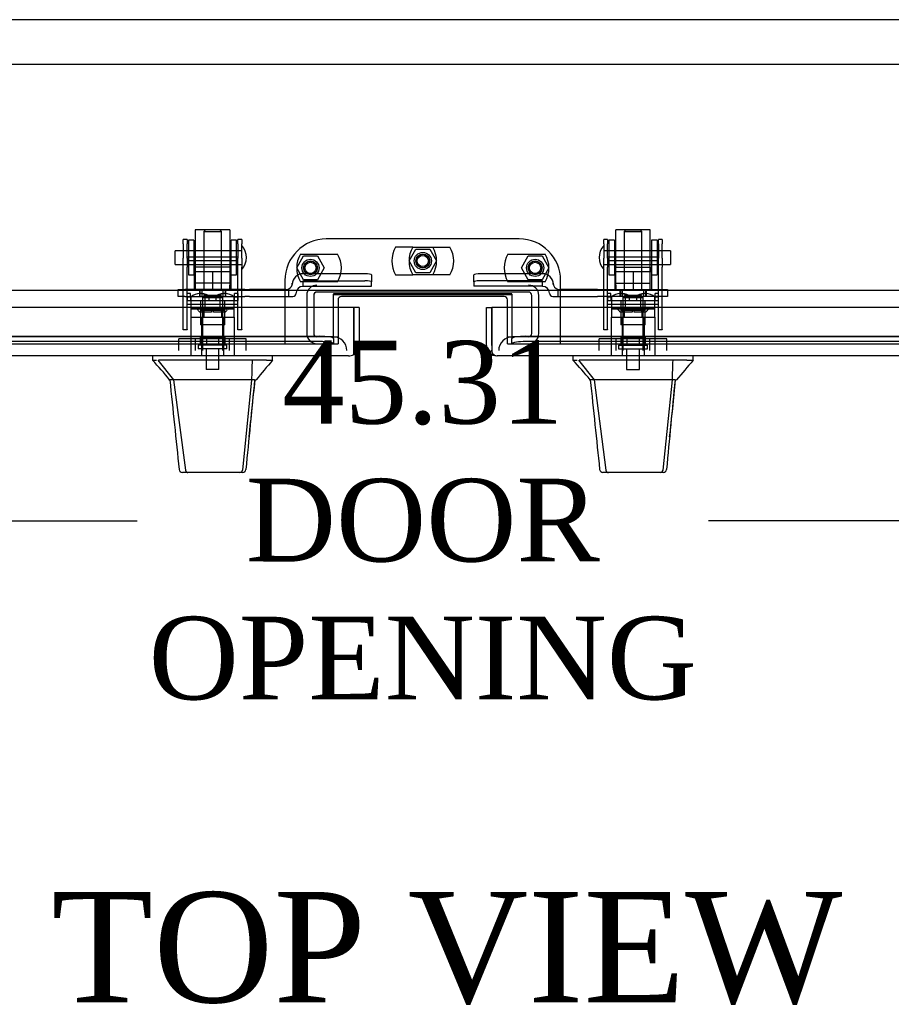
# Model space of a CAD drawing. Header units: inches. Extents: x 27 to 385, y 15 to 256.
# Tile 14 of 28: x 120 to 136, y 210 to 227. Entities that reach past the tile are written whole.
import ezdxf
from ezdxf.enums import TextEntityAlignment as Align
from ezdxf.lldxf.tags import DXFTag

# ---------------------------------------------------------------- set-up
doc = ezdxf.new("R2010")
doc.units = ezdxf.units.IN
doc.header["$MEASUREMENT"] = 0
for name, color, linetype in [('COM52909', 7, 'Continuous'), ('COM70096', 7, 'Continuous'), ('COM70108-5', 7, 'Continuous'), ('COM70219', 7, 'Continuous'), ('COM70738-1', 7, 'Continuous'), ('COM70838', 7, 'Continuous'), ('COM70839-2', 7, 'Continuous'), ('COM71153-1', 7, 'Continuous'), ('COM71154-1', 7, 'Continuous'), ('COM71156-5', 7, 'Continuous'), ('Default', 7, 'Continuous'), ('GSK86006', 7, 'Continuous'), ('HAN13064', 7, 'Continuous'), ('HAN13064_NUT', 7, 'Continuous'), ('HAN13064_SCREW', 7, 'Continuous'), ('HAN_NUT', 7, 'Continuous'), ('NTS16540', 7, 'Continuous'), ('NTS18147', 7, 'Continuous'), ('ROL87452', 7, 'Continuous'), ('RVT17786', 7, 'Continuous'), ('RVT19000', 7, 'Continuous'), ('SCC180005', 7, 'Continuous'), ('SPC87322', 7, 'Continuous'), ('STD26265', 7, 'Continuous'), ('WAF25376', 7, 'Continuous'), ('WAM30038', 7, 'Continuous')]:
    doc.layers.add(name, color=color, linetype=linetype)
doc.styles.add('SEACAD_Times_New_Roman', font='times.ttf')
tags = doc.linetypes.add('HIDDEN2', pattern=[0.1875, 0.125, -0.0625]).pattern_tags.tags
tags[6:7] = [DXFTag(74, 4), DXFTag(75, 0), DXFTag(340, '0'), DXFTag(46, 0.0), DXFTag(50, 0.0), DXFTag(44, 0.0), DXFTag(45, 0.0)]
tags[4:5] = [DXFTag(74, 4), DXFTag(75, 0), DXFTag(340, '0'), DXFTag(46, 0.0), DXFTag(50, 0.0), DXFTag(44, 0.0), DXFTag(45, 0.0)]
doc.dimstyles.new('HAMMOND_(STH_-_300x200)', dxfattribs={"dimtxt": 1.5, "dimasz": 1.875, "dimexe": 0.75, "dimexo": 0.75, "dimgap": 0.375, "dimtad": 0, "dimtih": 1, "dimtoh": 1, "dimzin": 0, "dimdsep": 46, "dimtxsty": 'SEACAD_Times_New_Roman', "dimblk1": '_SE_FILLED', "dimblk2": '_SE_FILLED', "dimsah": 1, "dimcen": 0.75, "dimadec": 0, "dimazin": 0, "dimtfac": 0.8, "dimtofl": 0, "dimtmove": 0, "dimatfit": 3, "dimfxl": 0, "dimtolj": 1, "dimtzin": 0, "dimarcsym": 0})

# ---------------------------------------------------------------- blocks, each defined once
blk = doc.blocks.new('SE')
at = {"layer": 'COM52909', "color": 7, "linetype": 'HIDDEN2'}
for p, q in [((120.728, 210.811), (81.728, 210.811)), ((120.728, 209.998), (81.728, 209.998))]:
    blk.add_line(p, q, dxfattribs=at)
at = {"layer": 'COM70096', "color": 7, "linetype": 'HIDDEN2'}
for p, q in [((102.978, 206.835), (99.478, 206.835)), ((98.728, 206.085), (98.728, 204.936)), ((103.728, 204.936), (103.728, 206.085)), ((99.691, 205.591), (99.691, 204.936)), ((102.765, 204.936), (102.765, 205.591)), ((98.728, 204.936), (99.691, 204.936)), ((102.765, 204.936), (103.728, 204.936))]:
    blk.add_line(p, q, dxfattribs=at)
at = {"layer": 'COM70096', "color": 7, "linetype": 'Continuous'}
for p, q in [((99.691, 205.733), (99.691, 205.591)), ((102.705, 205.793), (99.751, 205.793)), ((102.765, 205.591), (102.765, 205.733))]:
    blk.add_line(p, q, dxfattribs=at)
at = {"layer": 'COM70096', "color": 7, "linetype": 'HIDDEN2'}
for centre in [(101.228, 206.436), (99.191, 206.311), (103.265, 206.311)]:
    blk.add_circle(centre, 0.156, dxfattribs=at)
for centre, start, end in [((99.478, 206.085), 90, 180), ((102.978, 206.085), 0, 90)]:
    blk.add_arc(centre, 0.75, start, end, dxfattribs=at)
at = {"layer": 'COM70096', "color": 7, "linetype": 'Continuous'}
for centre, start, end in [((99.751, 205.733), 90, 180), ((102.705, 205.733), 0, 90)]:
    blk.add_arc(centre, 0.06, start, end, dxfattribs=at)
at = {"layer": 'COM70108-5', "color": 7, "linetype": 'Continuous'}
for p, q in [((125.165, 205.903), (77.292, 205.903)), ((99.611, 205.591), (99.611, 205.835)), ((99.611, 205.835), (102.845, 205.835)), ((102.845, 205.835), (102.845, 205.591))]:
    blk.add_line(p, q, dxfattribs=at)
at = {"layer": 'COM70108-5', "color": 7, "linetype": 'HIDDEN2'}
for p, q in [((99.611, 205.077), (99.611, 205.591)), ((102.845, 205.591), (102.845, 205.077)), ((99.361, 205.07), (78.822, 205.07)), ((99.361, 204.977), (78.822, 204.977)), ((99.611, 205.03), (99.611, 205.077)), ((99.611, 205.03), (99.611, 205.03)), ((99.611, 205.03), (99.611, 204.934)), ((102.845, 205.077), (102.845, 205.03)), ((102.845, 204.934), (102.845, 205.03)), ((102.846, 205.03), (102.846, 205.03)), ((123.635, 205.07), (103.095, 205.07)), ((123.635, 204.977), (103.095, 204.977)), ((78.572, 204.934), (99.611, 204.934)), ((99.611, 204.934), (99.611, 204.936)), ((99.611, 204.934), (99.611, 204.934)), ((102.846, 204.936), (102.845, 204.934)), ((102.845, 204.934), (102.845, 204.934)), ((102.845, 204.934), (123.885, 204.934))]:
    blk.add_line(p, q, dxfattribs=at)
for centre, major_axis, start_param, end_param in [((99.361, 205.027), (0.25, 0), 0.071104, 1.570796), ((99.361, 204.933), (0.25, 0), 0.071104, 1.570796), ((103.095, 205.027), (-0.25, 0), 4.712389, 6.212082), ((103.095, 204.933), (-0.25, 0), 4.712389, 6.212082)]:
    blk.add_ellipse(centre, major_axis=major_axis, ratio=0.173648, start_param=start_param, end_param=end_param, dxfattribs=at)
at = {"layer": 'COM70219', "color": 7, "linetype": 'HIDDEN2'}
for p, q in [((99.352, 205.061), (78.792, 205.061)), ((99.602, 205.061), (99.352, 205.061)), ((103.104, 205.061), (102.854, 205.061)), ((123.664, 205.061), (103.104, 205.061))]:
    blk.add_line(p, q, dxfattribs=at)
for centre, start, end in [((99.602, 204.811), 0, 90), ((102.854, 204.811), 90, 180)]:
    blk.add_arc(centre, 0.25, start, end, dxfattribs=at)
at = {"layer": 'COM70738-1', "color": 7, "linetype": 'HIDDEN2'}
for p, q in [((103.147, 205.873), (99.309, 205.873)), ((99.124, 205.813), (99.124, 205.121)), ((99.249, 205.813), (99.249, 205.121)), ((103.207, 205.121), (103.207, 205.813)), ((103.332, 205.121), (103.332, 205.813)), ((99.602, 205.061), (99.691, 205.061)), ((102.765, 205.061), (102.854, 205.061))]:
    blk.add_line(p, q, dxfattribs=at)
for centre, radius, start, end in [((99.309, 205.813), 0.185, 90, 180), ((99.309, 205.813), 0.06, 90, 180), ((103.147, 205.813), 0.185, 0, 90), ((103.147, 205.813), 0.06, 0, 90), ((99.309, 205.121), 0.185, 180, 270), ((99.309, 205.121), 0.06, 180, 270), ((103.147, 205.121), 0.06, 270, 0), ((103.147, 205.121), 0.185, 270, 0)]:
    blk.add_arc(centre, radius, start, end, dxfattribs=at)
at = {"layer": 'COM70838', "color": 7, "linetype": 'HIDDEN2'}
for p, q in [((100.175, 206.205), (99.055, 206.205)), ((103.401, 206.205), (102.281, 206.205)), ((98.862, 206.012), (98.862, 206.035)), ((99.055, 206.078), (100.175, 206.078)), ((99.055, 206.078), (99.055, 205.976)), ((100.3, 206.187), (100.3, 206.06)), ((100.3, 205.978), (100.3, 206.06)), ((102.156, 206.06), (102.156, 206.187)), ((102.156, 206.06), (102.156, 205.978)), ((103.401, 206.078), (102.281, 206.078)), ((103.401, 205.976), (103.401, 206.078)), ((103.594, 206.035), (103.594, 206.012)), ((96.79, 205.793), (96.79, 205.918)), ((96.79, 205.918), (96.915, 205.918)), ((97.397, 205.918), (96.915, 205.918)), ((97.998, 205.918), (97.432, 205.918)), ((97.998, 205.918), (98.086, 205.918)), ((98.745, 205.918), (98.086, 205.918)), ((98.8, 205.793), (98.8, 205.932)), ((98.93, 205.853), (98.93, 205.851)), ((99.055, 205.978), (100.3, 205.978)), ((103.401, 205.978), (102.156, 205.978)), ((103.526, 205.851), (103.526, 205.853)), ((103.684, 205.793), (103.684, 205.921)), ((104.397, 205.918), (103.711, 205.918)), ((104.397, 205.918), (104.486, 205.918)), ((104.486, 205.918), (105.024, 205.918)), ((105.059, 205.918), (105.541, 205.918)), ((105.541, 205.918), (105.666, 205.918)), ((105.666, 205.918), (105.666, 205.793)), ((96.915, 205.793), (96.79, 205.793)), ((96.915, 205.793), (97.998, 205.793)), ((98.086, 205.793), (97.998, 205.793)), ((98.086, 205.793), (98.8, 205.793)), ((98.8, 205.793), (98.87, 205.793)), ((103.586, 205.793), (103.684, 205.793)), ((103.684, 205.793), (104.397, 205.793)), ((104.486, 205.793), (104.397, 205.793)), ((105.541, 205.793), (104.486, 205.793)), ((105.666, 205.793), (105.541, 205.793))]:
    blk.add_line(p, q, dxfattribs=at)
for centre, radius, start, end in [((99.055, 206.012), 0.193, 90, 180), ((103.401, 206.012), 0.193, 0, 90), ((98.745, 206.035), 0.117, 298.0398, 0), ((103.711, 206.035), 0.117, 180, 256.4554), ((98.745, 206.035), 0.117, 270, 298.0398), ((98.87, 205.853), 0.06, 270, 0), ((99.055, 205.851), 0.125, 90, 180), ((103.401, 205.851), 0.125, 0, 90), ((103.586, 205.853), 0.06, 180, 270), ((103.711, 206.035), 0.117, 256.4554, 270)]:
    blk.add_arc(centre, radius, start, end, dxfattribs=at)
for centre, major_axis, start_param, end_param in [((100.175, 206.187), (-0.125, 0), 3.141593, 4.712389), ((102.281, 206.187), (-0.125, 0), 4.712389, 6.283185), ((100.175, 206.06), (0.125, 0), 0, 1.570796), ((102.281, 206.06), (0.125, 0), 1.570796, 3.141593)]:
    blk.add_ellipse(centre, major_axis=major_axis, ratio=0.145455, start_param=start_param, end_param=end_param, dxfattribs=at)
at = {"layer": 'COM70839-2', "color": 7, "linetype": 'HIDDEN2'}
for p, q in [((96.884, 206.749), (96.884, 206.827)), ((96.954, 206.827), (96.884, 206.827)), ((96.884, 206.749), (96.884, 206.49)), ((96.954, 206.827), (96.954, 206.749)), ((96.954, 206.49), (96.954, 206.749)), ((97.876, 206.749), (97.876, 206.827)), ((97.946, 206.827), (97.876, 206.827)), ((97.876, 206.749), (97.876, 206.49)), ((97.946, 206.827), (97.946, 206.749)), ((97.946, 206.49), (97.946, 206.749)), ((104.51, 206.749), (104.51, 206.827)), ((104.58, 206.827), (104.51, 206.827)), ((104.51, 206.749), (104.51, 206.49)), ((104.58, 206.827), (104.58, 206.749)), ((104.58, 206.49), (104.58, 206.749)), ((105.502, 206.749), (105.502, 206.827)), ((105.572, 206.827), (105.502, 206.827)), ((105.502, 206.749), (105.502, 206.49)), ((105.572, 206.827), (105.572, 206.749)), ((105.572, 206.49), (105.572, 206.749)), ((96.884, 206.326), (96.884, 206.49)), ((97.876, 206.507), (96.954, 206.507)), ((96.954, 206.49), (96.954, 206.326)), ((96.954, 206.442), (97.876, 206.442)), ((97.876, 206.326), (97.876, 206.49)), ((97.946, 206.49), (97.946, 206.326)), ((104.51, 206.326), (104.51, 206.49)), ((105.502, 206.507), (104.58, 206.507)), ((104.58, 206.49), (104.58, 206.326)), ((104.58, 206.442), (105.502, 206.442)), ((105.502, 206.326), (105.502, 206.49)), ((105.572, 206.49), (105.572, 206.326)), ((96.884, 205.196), (96.884, 206.326)), ((96.954, 205.196), (96.954, 206.326)), ((97.876, 205.196), (97.876, 206.326)), ((97.946, 205.196), (97.946, 206.326)), ((104.51, 205.196), (104.51, 206.326)), ((104.58, 205.196), (104.58, 206.326)), ((105.502, 205.196), (105.502, 206.326)), ((105.572, 205.196), (105.572, 206.326)), ((97.876, 205.648), (96.954, 205.648)), ((105.502, 205.648), (104.58, 205.648)), ((96.884, 205.187), (96.884, 205.196)), ((96.954, 205.187), (96.884, 205.187)), ((96.954, 205.196), (96.954, 205.187)), ((97.876, 205.187), (97.876, 205.196)), ((97.946, 205.187), (97.876, 205.187)), ((97.946, 205.196), (97.946, 205.187)), ((104.51, 205.187), (104.51, 205.196)), ((104.58, 205.187), (104.51, 205.187)), ((104.58, 205.196), (104.58, 205.187)), ((105.502, 205.187), (105.502, 205.196)), ((105.572, 205.187), (105.502, 205.187)), ((105.572, 205.196), (105.572, 205.187))]:
    blk.add_line(p, q, dxfattribs=at)
at = {"layer": 'COM71153-1', "color": 7, "linetype": 'Continuous'}
for p, q in [((99.977, 205.591), (78.167, 205.591)), ((100.072, 205.591), (99.977, 205.591)), ((99.977, 205.591), (99.977, 204.906)), ((99.977, 204.906), (99.977, 205.591)), ((100.072, 205.591), (100.072, 204.906)), ((99.977, 204.741), (99.977, 204.906)), ((99.977, 204.906), (99.977, 204.741)), ((99.882, 204.716), (78.262, 204.716))]:
    blk.add_line(p, q, dxfattribs=at)
for start, end in [(300, 0), (270, 300)]:
    blk.add_arc((99.882, 204.906), 0.19, start, end, dxfattribs=at)
blk.add_ellipse((99.882, 204.906), major_axis=(0, 0.19), ratio=0.999171, start_param=3.141593, end_param=3.665191, dxfattribs=at)
at = {"layer": 'COM71154-1', "color": 7, "linetype": 'Continuous'}
for p, q in [((102.384, 205.591), (102.479, 205.591)), ((102.384, 204.906), (102.384, 205.591)), ((124.289, 205.591), (102.479, 205.591)), ((102.479, 204.906), (102.479, 205.591)), ((102.479, 205.591), (102.479, 204.906)), ((102.479, 204.815), (102.437, 204.774)), ((102.479, 204.906), (102.479, 204.906)), ((102.479, 204.906), (102.479, 204.815)), ((102.479, 204.906), (102.479, 204.774)), ((124.194, 204.716), (102.574, 204.716)), ((102.574, 204.716), (102.574, 204.716)), ((102.574, 204.716), (102.574, 204.716))]:
    blk.add_line(p, q, dxfattribs=at)
for start, end in [(180, 223.832), (223.832, 269.8491), (269.9427, 270)]:
    blk.add_arc((102.574, 204.906), 0.19, start, end, dxfattribs=at)
blk.add_open_spline([(102.479, 204.774), (102.495, 204.756), (102.511, 204.741), (102.542, 204.721), (102.558, 204.716), (102.574, 204.716)], degree=3, knots=[0, 0, 0, 0, 0.5, 0.5, 1, 1, 1, 1], dxfattribs=at)
at = {"layer": 'COM71156-5', "color": 7, "linetype": 'HIDDEN2'}
for p, q in [((99.611, 205.84), (99.611, 205.835)), ((102.845, 205.84), (99.611, 205.84)), ((102.845, 205.835), (102.845, 205.84)), ((102.845, 205.824), (99.611, 205.824)), ((78.572, 204.936), (98.728, 204.936)), ((103.728, 204.936), (123.884, 204.936))]:
    blk.add_line(p, q, dxfattribs=at)
at = {"layer": 'GSK86006', "color": 7, "linetype": 'HIDDEN2'}
for centre in [(101.228, 206.436), (99.191, 206.311), (103.265, 206.311)]:
    blk.add_circle(centre, 0.125, dxfattribs=at)
at = {"layer": 'HAN13064', "color": 7, "linetype": 'HIDDEN2'}
for p, q in [((97.285, 206.999), (97.255, 206.969)), ((97.255, 206.969), (97.575, 206.969)), ((97.255, 206.969), (97.255, 205.918)), ((97.545, 206.999), (97.285, 206.999)), ((97.575, 206.969), (97.545, 206.999)), ((97.575, 205.918), (97.575, 206.969)), ((104.911, 206.999), (104.881, 206.969)), ((104.881, 206.969), (105.201, 206.969)), ((104.881, 206.969), (104.881, 205.918)), ((104.911, 206.999), (105.171, 206.999)), ((105.201, 206.969), (105.171, 206.999)), ((105.201, 205.918), (105.201, 206.969)), ((97.255, 205.543), (97.255, 205.418)), ((97.255, 205.543), (97.415, 205.543)), ((97.415, 205.543), (97.575, 205.543)), ((97.575, 205.543), (97.575, 205.418)), ((104.881, 205.543), (104.881, 205.418)), ((104.881, 205.543), (105.041, 205.543)), ((105.041, 205.543), (105.201, 205.543)), ((105.201, 205.543), (105.201, 205.418)), ((97.019, 205.418), (97.215, 205.418)), ((97.019, 205.418), (97.019, 204.716)), ((97.215, 205.418), (97.614, 205.418)), ((97.215, 205.418), (97.215, 204.716)), ((97.614, 205.418), (97.81, 205.418)), ((97.614, 205.418), (97.614, 204.716)), ((97.81, 205.418), (97.81, 204.716)), ((104.646, 205.418), (104.842, 205.418)), ((104.646, 205.418), (104.646, 204.716)), ((104.842, 205.418), (105.241, 205.418)), ((104.842, 205.418), (104.842, 204.716)), ((105.241, 205.418), (105.437, 205.418)), ((105.241, 205.418), (105.241, 204.716)), ((105.437, 205.418), (105.437, 204.716))]:
    blk.add_line(p, q, dxfattribs=at)
at = {"layer": 'HAN13064', "color": 7, "linetype": 'Continuous'}
for p, q in [((96.325, 204.716), (96.325, 204.633)), ((96.325, 204.636), (96.4, 204.636)), ((96.424, 204.636), (96.707, 204.281)), ((96.516, 204.636), (96.438, 204.636)), ((98.133, 204.636), (96.516, 204.636)), ((98.313, 204.636), (98.133, 204.636)), ((98.391, 204.636), (98.313, 204.636)), ((98.391, 204.636), (98.505, 204.636)), ((98.505, 204.633), (98.505, 204.716)), ((103.951, 204.716), (103.951, 204.633)), ((103.951, 204.636), (104.027, 204.636)), ((104.05, 204.636), (104.334, 204.281)), ((104.142, 204.636), (104.065, 204.636)), ((105.76, 204.636), (104.142, 204.636)), ((105.94, 204.636), (105.76, 204.636)), ((106.018, 204.636), (105.94, 204.636)), ((106.018, 204.636), (106.131, 204.636)), ((106.131, 204.633), (106.131, 204.716)), ((96.625, 204.281), (96.639, 204.281)), ((96.707, 204.281), (96.639, 204.281)), ((96.753, 204.281), (96.707, 204.281)), ((96.707, 204.281), (96.923, 202.643)), ((96.845, 204.281), (96.753, 204.281)), ((98.122, 204.281), (96.845, 204.281)), ((98.122, 204.281), (97.958, 202.645)), ((98.151, 204.281), (98.122, 204.281)), ((98.167, 204.281), (98.151, 204.281)), ((98.177, 204.281), (98.167, 204.281)), ((98.177, 204.281), (98.205, 204.281)), ((104.251, 204.281), (104.266, 204.281)), ((104.334, 204.281), (104.266, 204.281)), ((104.379, 204.281), (104.334, 204.281)), ((104.334, 204.281), (104.549, 202.643)), ((104.471, 204.281), (104.379, 204.281)), ((105.748, 204.281), (104.471, 204.281)), ((105.748, 204.281), (105.584, 202.645)), ((105.778, 204.281), (105.748, 204.281)), ((105.793, 204.281), (105.778, 204.281)), ((105.803, 204.281), (105.793, 204.281)), ((105.803, 204.281), (105.831, 204.281)), ((96.809, 202.656), (96.809, 202.655)), ((98.02, 202.655), (98.02, 202.657)), ((104.435, 202.656), (104.436, 202.655)), ((105.646, 202.655), (105.647, 202.657)), ((96.969, 202.601), (96.869, 202.601)), ((97.906, 202.601), (96.969, 202.601)), ((97.96, 202.601), (97.906, 202.601)), ((104.595, 202.601), (104.495, 202.601)), ((105.532, 202.601), (104.595, 202.601)), ((105.587, 202.601), (105.532, 202.601))]:
    blk.add_line(p, q, dxfattribs=at)
for centre, radius, start, end in [((92.533, 201.004), 5.251, 38.6173, 43.7666), ((110.62, 194.091), 16.062, 138.9673, 140.6254), ((100.159, 201.004), 5.251, 38.6173, 43.7666), ((118.247, 194.091), 16.062, 138.9673, 140.6254), ((36.16, 210.325), 62.32, 353.47841, 354.43409), ((43.787, 210.325), 62.32, 353.47841, 354.43409), ((96.869, 202.661), 0.06, 185.9929, 270.0075), ((97.904, 202.656), 0.0554, 272.131, 348.8293), ((97.96, 202.661), 0.06, 269.9911, 354.4242), ((104.495, 202.661), 0.06, 185.9929, 270.0075), ((105.53, 202.656), 0.0554, 272.131, 348.8293), ((105.587, 202.661), 0.06, 269.9911, 354.4242)]:
    blk.add_arc(centre, radius, start, end, dxfattribs=at)
for points in [[(98.133, 204.636), (98.129, 204.517), (98.126, 204.399), (98.122, 204.281)], [(105.76, 204.636), (105.756, 204.517), (105.752, 204.399), (105.748, 204.281)], [(96.639, 204.281), (96.696, 203.739), (96.752, 203.198), (96.809, 202.656)], [(98.177, 204.281), (98.125, 203.74), (98.072, 203.198), (98.02, 202.657)], [(104.266, 204.281), (104.322, 203.739), (104.379, 203.198), (104.435, 202.656)], [(105.803, 204.281), (105.751, 203.74), (105.699, 203.198), (105.647, 202.657)]]:
    blk.add_open_spline(points, degree=3, dxfattribs=at)
for points in [[(96.923, 202.643), (96.926, 202.631), (96.932, 202.62), (96.948, 202.605), (96.959, 202.601), (96.969, 202.601)], [(104.549, 202.643), (104.552, 202.631), (104.559, 202.62), (104.575, 202.605), (104.585, 202.601), (104.595, 202.601)]]:
    blk.add_open_spline(points, degree=3, knots=[0, 0, 0, 0, 0.5, 0.5, 1, 1, 1, 1], dxfattribs=at)
at = {"layer": 'HAN13064_NUT', "color": 7, "linetype": 'HIDDEN2'}
for p, q in [((97.082, 206.293), (97.082, 206.243)), ((97.082, 206.243), (97.248, 206.243)), ((97.082, 206.243), (97.082, 205.918)), ((97.717, 206.323), (97.112, 206.323)), ((97.248, 206.243), (97.415, 206.243)), ((97.415, 206.243), (97.581, 206.243)), ((97.415, 206.243), (97.415, 205.918)), ((97.581, 206.243), (97.747, 206.243)), ((97.747, 206.243), (97.747, 206.293)), ((97.747, 206.243), (97.747, 205.918)), ((104.709, 206.293), (104.709, 206.243)), ((104.709, 206.243), (104.875, 206.243)), ((104.709, 206.243), (104.709, 205.918)), ((104.739, 206.323), (105.344, 206.323)), ((104.875, 206.243), (105.041, 206.243)), ((105.041, 206.243), (105.207, 206.243)), ((105.041, 206.243), (105.041, 205.918)), ((105.207, 206.243), (105.374, 206.243)), ((105.374, 206.243), (105.374, 206.293)), ((105.374, 206.243), (105.374, 205.918))]:
    blk.add_line(p, q, dxfattribs=at)
for centre, start, end in [((97.112, 206.293), 90, 180), ((97.717, 206.293), 0, 90), ((104.739, 206.293), 90, 180), ((105.344, 206.293), 0, 90)]:
    blk.add_arc(centre, 0.03, start, end, dxfattribs=at)
at = {"layer": 'HAN13064_SCREW', "color": 7, "linetype": 'HIDDEN2'}
for p, q in [((97.304, 205.048), (97.192, 205.048)), ((97.192, 205.048), (97.192, 204.911)), ((97.526, 205.048), (97.304, 205.048)), ((97.304, 205.048), (97.304, 204.911)), ((97.637, 205.048), (97.526, 205.048)), ((97.526, 205.048), (97.526, 204.911)), ((97.637, 205.048), (97.637, 204.911)), ((104.93, 205.048), (104.819, 205.048)), ((104.819, 205.048), (104.819, 204.911)), ((105.152, 205.048), (104.93, 205.048)), ((104.93, 205.048), (104.93, 204.911)), ((105.263, 205.048), (105.152, 205.048)), ((105.152, 205.048), (105.152, 204.911)), ((105.263, 205.048), (105.263, 204.911)), ((97.677, 204.911), (97.152, 204.911)), ((97.152, 204.911), (97.152, 204.841)), ((97.677, 204.841), (97.152, 204.841)), ((97.299, 204.841), (97.299, 204.466)), ((97.531, 204.466), (97.531, 204.841)), ((97.677, 204.841), (97.677, 204.911)), ((104.779, 204.911), (105.304, 204.911)), ((104.779, 204.911), (104.779, 204.841)), ((104.779, 204.841), (105.304, 204.841)), ((104.925, 204.841), (104.925, 204.466)), ((105.157, 204.466), (105.157, 204.841)), ((105.304, 204.841), (105.304, 204.911)), ((97.531, 204.466), (97.299, 204.466)), ((104.925, 204.466), (105.157, 204.466))]:
    blk.add_line(p, q, dxfattribs=at)
at = {"layer": 'HAN_NUT', "color": 7, "linetype": 'HIDDEN2'}
for p, q in [((97.109, 205.026), (96.803, 205.026)), ((96.803, 204.811), (96.803, 205.026)), ((97.721, 205.026), (97.109, 205.026)), ((97.109, 204.811), (97.109, 205.026)), ((98.027, 205.026), (97.721, 205.026)), ((97.721, 204.811), (97.721, 205.026)), ((98.027, 204.811), (98.027, 205.026)), ((104.735, 205.026), (104.429, 205.026)), ((104.429, 204.811), (104.429, 205.026)), ((105.347, 205.026), (104.735, 205.026)), ((104.735, 204.811), (104.735, 205.026)), ((105.653, 205.026), (105.347, 205.026)), ((105.347, 204.811), (105.347, 205.026)), ((105.653, 204.811), (105.653, 205.026))]:
    blk.add_line(p, q, dxfattribs=at)
at = {"layer": 'NTS16540', "color": 7, "linetype": 'HIDDEN2'}
for p, q in [((99.008, 206.561), (99.684, 206.561)), ((101.045, 206.686), (100.735, 206.686)), ((101.045, 206.686), (101.721, 206.686)), ((102.772, 206.561), (103.448, 206.561)), ((99.684, 206.061), (99.008, 206.061)), ((100.735, 206.186), (101.045, 206.186)), ((101.721, 206.186), (101.045, 206.186)), ((103.448, 206.061), (102.772, 206.061))]:
    blk.add_line(p, q, dxfattribs=at)
for centre in [(99.191, 206.311), (101.228, 206.436), (103.265, 206.311)]:
    blk.add_circle(centre, 0.101, dxfattribs=at)
for centre, start, end in [((99.441, 206.311), 150, 210), ((99.251, 206.311), 330, 30), ((101.168, 206.436), 150, 210), ((101.478, 206.436), 150, 210), ((100.978, 206.436), 330, 30), ((101.288, 206.436), 330, 30), ((103.205, 206.311), 150, 210), ((103.015, 206.311), 330, 30)]:
    blk.add_arc(centre, 0.5, start, end, dxfattribs=at)
at = {"layer": 'NTS18147', "color": 7, "linetype": 'HIDDEN2'}
for p, q in [((96.952, 205.844), (96.952, 205.844)), ((97.015, 205.844), (96.952, 205.844)), ((96.952, 205.782), (96.952, 205.844)), ((97.015, 205.844), (96.952, 205.844)), ((97.015, 205.844), (97.015, 205.844)), ((97.015, 205.782), (97.015, 205.844)), ((97.215, 205.844), (97.183, 205.844)), ((97.215, 205.844), (97.183, 205.844)), ((97.646, 205.844), (97.615, 205.844)), ((97.646, 205.844), (97.615, 205.844)), ((97.815, 205.844), (97.815, 205.844)), ((97.878, 205.844), (97.815, 205.844)), ((97.815, 205.782), (97.815, 205.844)), ((97.878, 205.844), (97.815, 205.844)), ((97.878, 205.844), (97.878, 205.844)), ((97.878, 205.782), (97.878, 205.844)), ((104.578, 205.782), (104.578, 205.844)), ((104.641, 205.844), (104.578, 205.844)), ((104.578, 205.844), (104.578, 205.844)), ((104.641, 205.844), (104.578, 205.844)), ((104.641, 205.782), (104.641, 205.844)), ((104.641, 205.844), (104.641, 205.844)), ((104.841, 205.844), (104.81, 205.844)), ((104.841, 205.844), (104.81, 205.844)), ((105.273, 205.844), (105.241, 205.844)), ((105.273, 205.844), (105.241, 205.844)), ((105.441, 205.782), (105.441, 205.844)), ((105.504, 205.844), (105.441, 205.844)), ((105.441, 205.844), (105.441, 205.844)), ((105.504, 205.844), (105.441, 205.844)), ((105.504, 205.782), (105.504, 205.844)), ((105.504, 205.844), (105.504, 205.844)), ((97.02, 205.782), (96.952, 205.782)), ((97.02, 205.782), (96.952, 205.782)), ((96.952, 205.782), (96.952, 205.719)), ((96.952, 205.719), (97.02, 205.719)), ((96.952, 205.719), (97.02, 205.719)), ((97.02, 205.782), (97.02, 205.782)), ((97.02, 205.719), (97.02, 205.782)), ((97.02, 205.719), (97.347, 205.719)), ((97.02, 205.719), (97.347, 205.719)), ((97.195, 205.719), (97.195, 205.719)), ((97.195, 205.719), (97.195, 205.281)), ((97.483, 205.782), (97.347, 205.782)), ((97.347, 205.782), (97.347, 205.782)), ((97.483, 205.782), (97.347, 205.782)), ((97.347, 205.782), (97.347, 205.719)), ((97.347, 205.719), (97.483, 205.719)), ((97.347, 205.719), (97.483, 205.719)), ((97.483, 205.782), (97.483, 205.782)), ((97.483, 205.719), (97.483, 205.782)), ((97.483, 205.719), (97.81, 205.719)), ((97.483, 205.719), (97.81, 205.719)), ((97.635, 205.719), (97.635, 205.719)), ((97.635, 205.281), (97.635, 205.719)), ((97.878, 205.782), (97.81, 205.782)), ((97.81, 205.782), (97.81, 205.782)), ((97.878, 205.782), (97.81, 205.782)), ((97.81, 205.782), (97.81, 205.719)), ((97.81, 205.719), (97.878, 205.719)), ((97.81, 205.719), (97.878, 205.719)), ((97.878, 205.719), (97.878, 205.782)), ((104.646, 205.782), (104.578, 205.782)), ((104.578, 205.782), (104.578, 205.719)), ((104.646, 205.782), (104.578, 205.782)), ((104.578, 205.719), (104.646, 205.719)), ((104.578, 205.719), (104.646, 205.719)), ((104.646, 205.719), (104.646, 205.782)), ((104.646, 205.782), (104.646, 205.782)), ((104.646, 205.719), (104.973, 205.719)), ((104.646, 205.719), (104.973, 205.719)), ((104.821, 205.719), (104.821, 205.281)), ((104.821, 205.719), (104.821, 205.719)), ((105.109, 205.782), (104.973, 205.782)), ((104.973, 205.782), (104.973, 205.719)), ((105.109, 205.782), (104.973, 205.782)), ((104.973, 205.782), (104.973, 205.782)), ((104.973, 205.719), (105.109, 205.719)), ((104.973, 205.719), (105.109, 205.719)), ((105.109, 205.719), (105.109, 205.782)), ((105.109, 205.782), (105.109, 205.782)), ((105.109, 205.719), (105.436, 205.719)), ((105.109, 205.719), (105.436, 205.719)), ((105.261, 205.281), (105.261, 205.719)), ((105.261, 205.719), (105.261, 205.719)), ((105.504, 205.782), (105.436, 205.782)), ((105.436, 205.782), (105.436, 205.719)), ((105.504, 205.782), (105.436, 205.782)), ((105.436, 205.782), (105.436, 205.782)), ((105.436, 205.719), (105.504, 205.719)), ((105.436, 205.719), (105.504, 205.719)), ((105.504, 205.719), (105.504, 205.782)), ((97.195, 205.282), (97.635, 205.282)), ((97.635, 205.281), (97.195, 205.281)), ((104.821, 205.282), (105.261, 205.282)), ((105.261, 205.281), (104.821, 205.281))]:
    blk.add_line(p, q, dxfattribs=at)
for centre, start_param, end_param in [((97.183, 205.526), 2.506883, 3.776302), ((97.183, 205.526), 2.506883, 3.776302), ((97.215, 205.526), 2.506883, 3.141593), ((97.215, 205.526), 2.506883, 3.141593), ((97.615, 205.526), 3.141593, 3.776302), ((97.615, 205.526), 3.141593, 3.776302), ((97.646, 205.526), 2.506883, 3.776302), ((97.646, 205.526), 2.506883, 3.776302), ((104.81, 205.526), 2.506883, 3.776302), ((104.81, 205.526), 2.506883, 3.776302), ((104.841, 205.526), 2.506883, 3.141593), ((104.841, 205.526), 2.506883, 3.141593), ((105.241, 205.526), 3.141593, 3.776302), ((105.241, 205.526), 3.141593, 3.776302), ((105.273, 205.526), 2.506883, 3.776302), ((105.273, 205.526), 2.506883, 3.776302)]:
    blk.add_ellipse(centre, major_axis=(0, -0.318), ratio=0.866025, start_param=start_param, end_param=end_param, dxfattribs=at)
at = {"layer": 'ROL87452', "color": 7, "linetype": 'HIDDEN2'}
for p, q in [((97.102, 206.998), (97.102, 205.998)), ((97.727, 206.998), (97.102, 206.998)), ((97.727, 206.998), (97.727, 205.998)), ((104.729, 205.998), (104.729, 206.998)), ((105.354, 206.998), (104.729, 206.998)), ((105.354, 205.998), (105.354, 206.998))]:
    blk.add_line(p, q, dxfattribs=at)
at = {"layer": 'RVT17786', "color": 7, "linetype": 'HIDDEN2'}
for p, q in [((96.736, 206.373), (96.736, 206.623)), ((97.946, 206.623), (96.736, 206.623)), ((105.72, 206.623), (104.51, 206.623)), ((105.72, 206.623), (105.72, 206.373)), ((96.736, 206.373), (97.946, 206.373)), ((104.51, 206.373), (105.72, 206.373))]:
    blk.add_line(p, q, dxfattribs=at)
for centre, start, end in [((97.712, 206.498), 317.1291, 42.8709), ((104.743, 206.498), 137.1291, 222.8709)]:
    blk.add_arc(centre, 0.318, start, end, dxfattribs=at)
at = {"layer": 'RVT19000', "color": 7, "linetype": 'HIDDEN2'}
for p, q in [((97.727, 206.031), (97.102, 206.031)), ((104.729, 206.031), (105.354, 206.031)), ((97.102, 205.998), (97.102, 205.918)), ((97.22, 205.918), (97.22, 205.793)), ((97.432, 205.918), (97.397, 205.918)), ((97.61, 205.793), (97.61, 205.918)), ((97.727, 205.918), (97.727, 205.998)), ((104.729, 205.998), (104.729, 205.918)), ((104.846, 205.918), (104.846, 205.793)), ((105.024, 205.918), (105.059, 205.918)), ((105.236, 205.793), (105.236, 205.918)), ((105.354, 205.918), (105.354, 205.998)), ((97.274, 205.793), (97.274, 205.581)), ((97.555, 205.581), (97.555, 205.793)), ((104.901, 205.793), (104.901, 205.581)), ((105.182, 205.581), (105.182, 205.793)), ((97.555, 205.581), (97.274, 205.581)), ((104.901, 205.581), (105.182, 205.581))]:
    blk.add_line(p, q, dxfattribs=at)
at = {"layer": 'SCC180005', "color": 7, "linetype": 'HIDDEN2'}
for p, q in [((100.979, 206.436), (101.104, 206.652)), ((101.104, 206.652), (101.353, 206.652)), ((101.353, 206.652), (101.478, 206.436)), ((98.942, 206.311), (99.067, 206.527)), ((99.067, 206.527), (99.316, 206.527)), ((99.316, 206.527), (99.441, 206.311)), ((101.104, 206.22), (100.979, 206.436)), ((101.478, 206.436), (101.353, 206.22)), ((103.016, 206.311), (103.141, 206.527)), ((103.141, 206.527), (103.39, 206.527)), ((103.39, 206.527), (103.515, 206.311)), ((99.067, 206.095), (98.942, 206.311)), ((99.441, 206.311), (99.316, 206.095)), ((101.353, 206.22), (101.104, 206.22)), ((103.141, 206.095), (103.016, 206.311)), ((103.515, 206.311), (103.39, 206.095)), ((99.316, 206.095), (99.067, 206.095)), ((103.39, 206.095), (103.141, 206.095))]:
    blk.add_line(p, q, dxfattribs=at)
for centre in [(101.228, 206.436), (99.191, 206.311), (103.265, 206.311)]:
    blk.add_circle(centre, 0.123, dxfattribs=at)
at = {"layer": 'SPC87322', "color": 7, "linetype": 'HIDDEN2'}
for p, q in [((97.177, 205.918), (97.177, 205.793)), ((97.187, 205.918), (97.187, 205.793)), ((97.642, 205.918), (97.642, 205.793)), ((97.652, 205.918), (97.652, 205.793)), ((104.804, 205.918), (104.804, 205.793)), ((104.814, 205.918), (104.814, 205.793)), ((105.269, 205.918), (105.269, 205.793)), ((105.279, 205.918), (105.279, 205.793)), ((97.022, 205.793), (97.022, 205.418)), ((97.807, 205.418), (97.807, 205.793)), ((104.649, 205.793), (104.649, 205.418)), ((105.434, 205.418), (105.434, 205.793))]:
    blk.add_line(p, q, dxfattribs=at)
at = {"layer": 'STD26265', "color": 7, "linetype": 'HIDDEN2'}
for p, q in [((97.265, 205.811), (97.23, 205.776)), ((97.23, 205.776), (97.6, 205.776)), ((97.23, 205.776), (97.23, 204.811)), ((97.565, 205.811), (97.265, 205.811)), ((97.6, 205.776), (97.565, 205.811)), ((97.6, 204.811), (97.6, 205.776)), ((104.891, 205.811), (104.856, 205.776)), ((104.856, 205.776), (105.226, 205.776)), ((104.856, 205.776), (104.856, 204.811)), ((105.191, 205.811), (104.891, 205.811)), ((105.226, 205.776), (105.191, 205.811)), ((105.226, 204.811), (105.226, 205.776))]:
    blk.add_line(p, q, dxfattribs=at)
at = {"layer": 'WAF25376', "color": 7, "linetype": 'HIDDEN2'}
for p, q in [((96.978, 206.813), (96.978, 206.183)), ((97.078, 206.813), (96.978, 206.813)), ((97.078, 206.813), (97.078, 206.183)), ((97.751, 206.183), (97.751, 206.813)), ((97.851, 206.813), (97.751, 206.813)), ((97.851, 206.183), (97.851, 206.813)), ((104.604, 206.813), (104.604, 206.183)), ((104.704, 206.813), (104.604, 206.813)), ((104.704, 206.813), (104.704, 206.183)), ((105.378, 206.813), (105.378, 206.183)), ((105.478, 206.813), (105.378, 206.813)), ((105.478, 206.813), (105.478, 206.183)), ((96.978, 206.183), (97.078, 206.183)), ((97.751, 206.183), (97.851, 206.183)), ((104.604, 206.183), (104.704, 206.183)), ((105.378, 206.183), (105.478, 206.183))]:
    blk.add_line(p, q, dxfattribs=at)
at = {"layer": 'WAM30038', "color": 7, "linetype": 'HIDDEN2'}
for p, q in [((97.79, 205.594), (97.04, 205.594)), ((97.04, 205.594), (97.04, 205.594)), ((97.04, 205.594), (97.79, 205.594)), ((97.04, 205.594), (97.04, 205.57)), ((97.79, 205.57), (97.04, 205.57)), ((97.04, 205.57), (97.79, 205.57)), ((97.241, 205.506), (97.186, 205.506)), ((97.241, 205.506), (97.186, 205.506)), ((97.213, 205.551), (97.241, 205.506)), ((97.213, 205.551), (97.241, 205.506)), ((97.254, 205.522), (97.229, 205.561)), ((97.266, 205.506), (97.237, 205.551)), ((97.266, 205.506), (97.237, 205.551)), ((97.241, 205.506), (97.254, 205.522)), ((97.241, 205.506), (97.254, 205.522)), ((97.397, 205.506), (97.266, 205.506)), ((97.397, 205.506), (97.266, 205.506)), ((97.397, 205.551), (97.397, 205.506)), ((97.432, 205.506), (97.432, 205.551)), ((97.564, 205.506), (97.432, 205.506)), ((97.564, 205.506), (97.432, 205.506)), ((97.592, 205.551), (97.564, 205.506)), ((97.592, 205.551), (97.564, 205.506)), ((97.6, 205.56), (97.576, 205.522)), ((97.576, 205.522), (97.588, 205.506)), ((97.576, 205.522), (97.588, 205.506)), ((97.588, 205.506), (97.617, 205.551)), ((97.588, 205.506), (97.617, 205.551)), ((97.643, 205.506), (97.588, 205.506)), ((97.643, 205.506), (97.588, 205.506)), ((97.79, 205.594), (97.79, 205.594)), ((97.79, 205.57), (97.79, 205.594)), ((104.666, 205.594), (105.416, 205.594)), ((104.666, 205.594), (104.666, 205.57)), ((105.416, 205.594), (104.666, 205.594)), ((104.666, 205.594), (104.666, 205.594)), ((104.666, 205.57), (105.416, 205.57)), ((105.416, 205.57), (104.666, 205.57)), ((104.867, 205.506), (104.813, 205.506)), ((104.867, 205.506), (104.813, 205.506)), ((104.839, 205.551), (104.867, 205.506)), ((104.839, 205.551), (104.867, 205.506)), ((104.88, 205.522), (104.856, 205.561)), ((104.892, 205.506), (104.864, 205.551)), ((104.892, 205.506), (104.864, 205.551)), ((104.867, 205.506), (104.88, 205.522)), ((104.867, 205.506), (104.88, 205.522)), ((105.024, 205.506), (104.892, 205.506)), ((105.024, 205.506), (104.892, 205.506)), ((105.024, 205.551), (105.024, 205.506)), ((105.059, 205.506), (105.059, 205.551)), ((105.19, 205.506), (105.059, 205.506)), ((105.19, 205.506), (105.059, 205.506)), ((105.219, 205.551), (105.19, 205.506)), ((105.219, 205.551), (105.19, 205.506)), ((105.226, 205.56), (105.202, 205.522)), ((105.202, 205.522), (105.215, 205.506)), ((105.202, 205.522), (105.215, 205.506)), ((105.215, 205.506), (105.243, 205.551)), ((105.215, 205.506), (105.243, 205.551)), ((105.269, 205.506), (105.215, 205.506)), ((105.269, 205.506), (105.215, 205.506)), ((105.416, 205.57), (105.416, 205.594)), ((105.416, 205.594), (105.416, 205.594))]:
    blk.add_line(p, q, dxfattribs=at)
for centre, radius, start, end in [((96.512, 204.985), 0.85, 41.7058, 43.4493), ((97.415, 205.552), 0.0181, 91.7718, 183.073), ((97.414, 205.552), 0.0182, 357.1609, 87.9942), ((98.321, 204.983), 0.854, 136.5547, 138.2901), ((104.138, 204.985), 0.85, 41.7058, 43.4493), ((105.042, 205.552), 0.0181, 91.7718, 183.073), ((105.041, 205.552), 0.0182, 357.1609, 87.9942), ((105.947, 204.983), 0.854, 136.5547, 138.2901)]:
    blk.add_arc(centre, radius, start, end, dxfattribs=at)
for points, knots in [([(97.186, 205.506), (97.175, 205.519), (97.164, 205.532), (97.152, 205.545), (97.15, 205.547), (97.148, 205.549), (97.146, 205.551)], [0, 0, 0, 0, 0.858552, 0.858552, 0.858552, 1, 1, 1, 1]), ([(97.208, 205.564), (97.208, 205.564), (97.208, 205.564), (97.208, 205.559), (97.21, 205.555), (97.213, 205.551)], [0.4389304, 0.4389304, 0.4389304, 0.4389304, 0.5, 0.5, 1, 1, 1, 1]), ([(97.237, 205.551), (97.236, 205.553), (97.234, 205.555), (97.231, 205.559), (97.229, 205.561), (97.225, 205.565), (97.222, 205.567), (97.217, 205.569), (97.215, 205.57), (97.213, 205.57)], [0, 0, 0, 0, 0.25, 0.25, 0.5, 0.5, 0.75, 0.75, 1, 1, 1, 1]), ([(97.617, 205.57), (97.615, 205.57), (97.612, 205.569), (97.607, 205.567), (97.605, 205.565), (97.598, 205.559), (97.595, 205.555), (97.592, 205.551)], [0, 0, 0, 0, 0.25, 0.25, 0.5, 0.5, 1, 1, 1, 1]), ([(97.617, 205.551), (97.618, 205.553), (97.619, 205.555), (97.621, 205.559), (97.622, 205.561), (97.622, 205.564), (97.622, 205.564), (97.622, 205.564)], [0, 0, 0, 0, 0.25, 0.25, 0.5, 0.5, 0.5626015, 0.5626015, 0.5626015, 0.5626015]), ([(97.683, 205.551), (97.681, 205.549), (97.679, 205.547), (97.677, 205.545), (97.666, 205.532), (97.654, 205.519), (97.643, 205.506)], [0, 0, 0, 0, 0.141448, 0.141448, 0.141448, 1, 1, 1, 1]), ([(104.813, 205.506), (104.801, 205.519), (104.79, 205.532), (104.779, 205.545), (104.777, 205.547), (104.775, 205.549), (104.773, 205.551)], [0, 0, 0, 0, 0.858552, 0.858552, 0.858552, 1, 1, 1, 1]), ([(104.834, 205.564), (104.834, 205.564), (104.834, 205.564), (104.835, 205.559), (104.836, 205.555), (104.839, 205.551)], [0.4389304, 0.4389304, 0.4389304, 0.4389304, 0.5, 0.5, 1, 1, 1, 1]), ([(104.864, 205.551), (104.863, 205.553), (104.861, 205.555), (104.857, 205.559), (104.855, 205.561), (104.851, 205.565), (104.849, 205.567), (104.844, 205.569), (104.841, 205.57), (104.839, 205.57)], [0, 0, 0, 0, 0.25, 0.25, 0.5, 0.5, 0.75, 0.75, 1, 1, 1, 1]), ([(105.243, 205.57), (105.241, 205.57), (105.239, 205.569), (105.234, 205.567), (105.231, 205.565), (105.225, 205.559), (105.221, 205.555), (105.219, 205.551)], [0, 0, 0, 0, 0.25, 0.25, 0.5, 0.5, 1, 1, 1, 1]), ([(105.243, 205.551), (105.245, 205.553), (105.246, 205.555), (105.247, 205.559), (105.248, 205.561), (105.248, 205.564), (105.248, 205.564), (105.248, 205.564)], [0, 0, 0, 0, 0.25, 0.25, 0.5, 0.5, 0.5626015, 0.5626015, 0.5626015, 0.5626015]), ([(105.309, 205.551), (105.308, 205.549), (105.306, 205.547), (105.304, 205.545), (105.292, 205.532), (105.281, 205.519), (105.269, 205.506)], [0, 0, 0, 0, 0.141448, 0.141448, 0.141448, 1, 1, 1, 1])]:
    blk.add_open_spline(points, degree=3, knots=knots, dxfattribs=at)
blk = doc.blocks.new('_SE_FILLED')
at = {"color": 0}
blk.add_line((0, 0), (-1, 0), dxfattribs=at)
blk.add_solid([(0, 0), (-1, -0.1665), (-1, 0.1665), (0, 0)], dxfattribs=at)
blk = doc.blocks.new('*D78')
at = {"layer": 'Default', "color": 0, "linetype": 'Continuous', "lineweight": -2}
for p, q in [((150.044, 221.282), (150.044, 217.637)), ((104.732, 220.846), (104.732, 217.637)), ((106.607, 218.387), (122.208, 218.387)), ((148.169, 218.387), (132.569, 218.387))]:
    blk.add_line(p, q, dxfattribs=at)
at = {"layer": 'Defpoints', "color": 0, "linetype": 'Continuous'}
for p in [(150.044, 222.032), (104.732, 221.596), (104.732, 218.387)]:
    blk.add_point(p, dxfattribs=at)
at = {"layer": 'Default', "color": 0, "linetype": 'Continuous', "lineweight": -2, "xscale": 1.875, "yscale": 1.875, "zscale": 1.875, "rotation": 180}
blk.add_blockref('_SE_FILLED', (104.732, 218.387), dxfattribs=at)
at = {"layer": 'Default', "color": 0, "linetype": 'Continuous', "lineweight": -2, "xscale": 1.875, "yscale": 1.875, "zscale": 1.875}
blk.add_blockref('_SE_FILLED', (150.044, 218.387), dxfattribs=at)
at = {"layer": 'Default', "color": 0, "linetype": 'Continuous', "insert": (127.388, 218.387), "char_height": 1.5, "attachment_point": 5, "style": 'SEACAD_Times_New_Roman'}
blk.add_mtext('\\A1;\\A1;45.31\\PDOOR \\POPENING', dxfattribs=at)

msp = doc.modelspace()

# ---------------------------------------------------------------- block references
at = {"layer": 'Default'}
msp.add_blockref('SE', (26.16, 16.66), dxfattribs=at)

# ---------------------------------------------------------------- texts
at = {"layer": 'Default', "color": 7, "linetype": 'Continuous', "style": 'SEACAD_Times_New_Roman'}
msp.add_text('TOP VIEW', height=2, dxfattribs=at).set_placement((120.653, 211.655), align=Align.TOP_LEFT)

# ---------------------------------------------------------------- dimensions: what is measured, and where the dimension line sits
at = {"layer": 'Default', "color": 7, "linetype": 'Continuous'}
dim = msp.add_linear_dim(base=(104.732, 218.387), p1=(150.044, 222.032), p2=(104.732, 221.596), text='\\A1;<>\\PDOOR \\XOPENING', dimstyle='HAMMOND_(STH_-_300x200)', dxfattribs=at)
dim.commit()
dim.dimension.update_dxf_attribs({"geometry": '*D78', "text_midpoint": (127.388, 218.387), "dimtype": 160})

doc.saveas('drawing.dxf')
